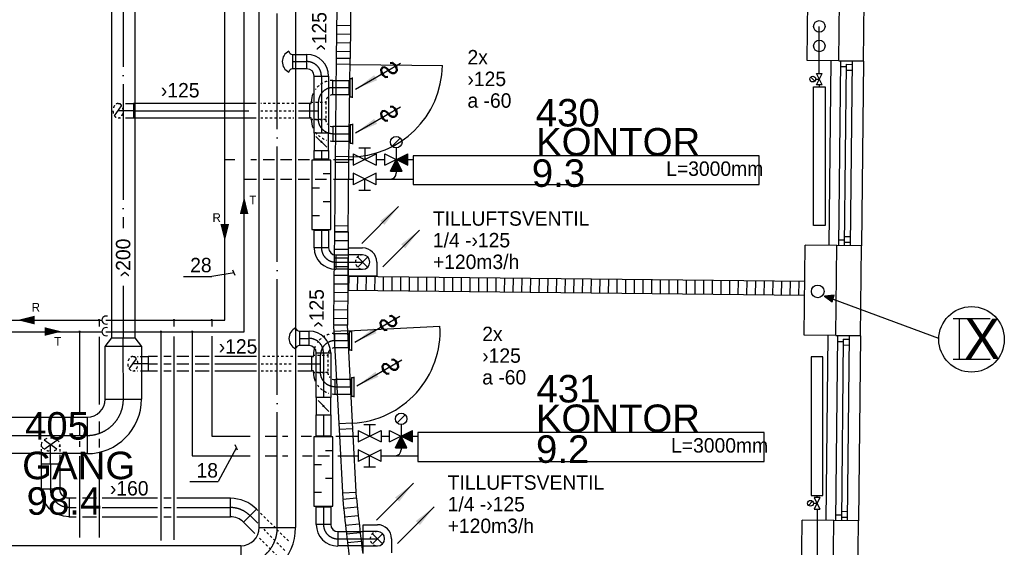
# Model space of a CAD drawing. Header units: millimetres. Extents: x 0 to 83130, y 0 to 53088.
# Tile 78 of 105: x 55995 to 64528, y 11593 to 16161. Entities that reach past the tile are written whole.
import ezdxf
from ezdxf.enums import TextEntityAlignment as Align

# ---------------------------------------------------------------- set-up
doc = ezdxf.new("R2010")
doc.units = ezdxf.units.MM
doc.header["$LTSCALE"] = 50
doc.header["$MEASUREMENT"] = 0
doc.header["$PDMODE"] = 1
for name, pattern in [('2V-CENT', [23, 20, -1.5, 0, -1.5]), ('DASHED_2', [3, 2, -1]), ('V-GOMD', [0.8, 0.4, -0.4]), ('V-KU', [2, 1, 1]), ('V-V', [2, 1, 1])]:
    doc.linetypes.add(name, pattern=pattern)
doc.layers.get('0').update_dxf_attribs({"linetype": 'CONTINUOUS'})
for name, color, linetype in [('20604A200D001$0$832 Rominfo', 7, 'CONTINUOUS'), ('20604A200D001$0$A12-HEL1', 251, 'CONTINUOUS'), ('20604A200D001$0$A12-HEL3', 251, 'CONTINUOUS'), ('20604A200D001$0$A12-HEL4', 251, 'CONTINUOUS'), ('20604A200D001$0$A23-HEL1', 251, 'CONTINUOUS'), ('20604A200D001$0$A24-HEL1', 251, 'CONTINUOUS'), ('20604A200D001$0$A24-HEL2', 251, 'CONTINUOUS'), ('20604A200D001$0$A24-SKR1', 251, 'CONTINUOUS'), ('V060-', 3, 'CONTINUOUS'), ('V061-', 1, 'CONTINUOUS'), ('V070-', 3, 'CONTINUOUS'), ('V071-', 1, 'CONTINUOUS'), ('V090-', 2, 'CONTINUOUS'), ('V091', 1, 'CONTINUOUS'), ('V100-', 6, 'CONTINUOUS'), ('V110', 1, 'CONTINUOUS'), ('V110-', 6, 'CONTINUOUS'), ('V111', 3, 'CONTINUOUS'), ('V111-', 1, 'CONTINUOUS'), ('xref', 7, 'CONTINUOUS')]:
    doc.layers.add(name, color=color, linetype=linetype)
doc.styles.add('20604A200D001$0$Arial', font='arial.ttf', dxfattribs={"height": 238.125})
doc.styles.add('FISO', font='fiso')
doc.styles.add('ISO', font='ISO')
doc.styles.add('SIMPLEX', font='SIMPLEX')

# ---------------------------------------------------------------- blocks, each defined once
blk = doc.blocks.new('VUN')
at = {"color": 0}
blk.add_circle((0, 0), 0.5, dxfattribs=at)
blk = doc.blocks.new('LD_P')
for p, q in [((-0.5, 0.5), (-0.5, -0.5)), ((0.5, 0.5), (-0.5, 0.5)), ((0.5, -0.5), (0.5, 0.5)), ((-0.5, -0.5), (0.5, -0.5))]:
    blk.add_line(p, q)
at = {"color": 1}
for p, q in [((-0.3, 0.5), (-0.3, 0.1)), ((0.1, 0.5), (0.1, 0.1)), ((-0.1, -0.5), (-0.1, -0.1)), ((0.3, -0.5), (0.3, -0.1))]:
    blk.add_line(p, q, dxfattribs=at)
blk = doc.blocks.new('CTK_P', base_point=(16236.144, 22620.378))
at = {"color": 0, "linetype": 'ByBlock'}
for p, q in [((16236.144, 22620.978), (16236.144, 22620.378)), ((16235.544, 22620.378), (16236.744, 22620.378))]:
    blk.add_line(p, q, dxfattribs=at)
blk = doc.blocks.new('KSP_P', base_point=(16239.5, 22597.5))
at = {"color": 0, "linetype": 'ByBlock'}
for p, q in [((16240, 22598), (16239, 22598)), ((16239, 22598), (16239, 22597)), ((16240, 22597), (16240, 22598)), ((16239, 22597), (16240, 22597))]:
    blk.add_line(p, q, dxfattribs=at)
blk = doc.blocks.new('2SP_P', base_point=(16239.5, 22597.5))
for p in [(16239, 22597.5), (16240, 22597.5)]:
    blk.add_point(p)
at = {"color": 0, "linetype": 'ByBlock'}
blk.add_blockref('KSP_P', (16239.5, 22597.5), dxfattribs=at)
at = {"style": 'SIMPLEX', "flags": 3}
blk.add_attdef('0', (16239.5, 22597.5), '', height=1, dxfattribs=at)
blk = doc.blocks.new('VAGG_P', base_point=(16250.5, 22586.5))
for p, q in [((16250, 22587.5), (16251, 22587.5)), ((16250, 22587.5), (16250, 22586.5)), ((16251, 22587.5), (16251, 22586.5))]:
    blk.add_line(p, q)
at = {"color": 6}
blk.add_line((16249.95, 22586.5), (16251.05, 22586.5), dxfattribs=at)
blk = doc.blocks.new('C3A', base_point=(16246, 22590.5))
at = {"color": 0, "linetype": 'ByBlock'}
blk.add_line((16247, 22590.5), (16246, 22590.5), dxfattribs=at)
blk = doc.blocks.new('K3A', base_point=(16246, 22590.5))
at = {"color": 0, "linetype": 'ByBlock'}
for p, q in [((16246, 22591), (16247, 22591)), ((16247, 22591), (16247, 22590)), ((16247, 22590), (16246, 22590))]:
    blk.add_line(p, q, dxfattribs=at)
blk = doc.blocks.new('33A', base_point=(16246, 22590.5))
blk.add_point((16247, 22590.5))
at = {"color": 0, "linetype": 'ByBlock'}
blk.add_blockref('K3A', (16246, 22590.5), dxfattribs=at)
at = {"color": 1, "linetype": '2V-CENT'}
blk.add_blockref('C3A', (16246, 22590.5), dxfattribs=at)
at = {"style": 'SIMPLEX', "flags": 3}
blk.add_attdef('0', (16246, 22590.5), '', height=1, dxfattribs=at)
blk = doc.blocks.new('CBOJ90_PB', base_point=(86107, 31352))
at = {"color": 0, "linetype": 'ByBlock'}
blk.add_arc((86106, 31353), 1, 270, 360, dxfattribs=at)
blk = doc.blocks.new('KBOJ90_PB', base_point=(86107, 31352))
at = {"color": 0, "linetype": 'ByBlock'}
for p, q in [((86106.5, 31353), (86107.5, 31353)), ((86106, 31352.5), (86106, 31351.5))]:
    blk.add_line(p, q, dxfattribs=at)
for radius in [1.5, 0.5]:
    blk.add_arc((86106, 31353), radius, 270, 360, dxfattribs=at)
blk = doc.blocks.new('3BOJ90_PB', base_point=(86107, 31352))
for p in [(86107, 31353), (86106, 31352)]:
    blk.add_point(p)
at = {"color": 1, "linetype": '2V-CENT'}
blk.add_blockref('CBOJ90_PB', (86107, 31352), dxfattribs=at)
at = {"color": 0, "linetype": 'ByBlock'}
blk.add_blockref('KBOJ90_PB', (86107, 31352), dxfattribs=at)
at = {"style": 'ISO', "flags": 3}
blk.add_attdef('0', (86107, 31352), '', height=1, dxfattribs=at)
blk = doc.blocks.new('SPJALL', base_point=(16229, 22594))
at = {"color": 1}
blk.add_line((16228.625, 22593.625), (16229.375, 22594.375), dxfattribs=at)
at = {"color": 1, "const_width": 0.075}
blk.add_lwpolyline([(16229, 22594.0375, -1), (16229, 22593.9625, -1), (16229, 22594.0375, -1)], format="xyb", dxfattribs=at)
blk = doc.blocks.new('V420', base_point=(455, 404.5))
blk.add_line((455, 404.5), (464, 404.5))
blk.add_solid([(455, 404.5), (459, 405), (459, 404)])
blk = doc.blocks.new('V421', base_point=(455.5, 404.5))
at = {"rotation": 180}
blk.add_blockref('V420', (464.5, 404.5), dxfattribs=at)
blk = doc.blocks.new('CBOJ90_NB', base_point=(86107.402, 31352.24))
at = {"color": 0, "linetype": 'ByBlock'}
blk.add_line((86106.402, 31352.24), (86107.402, 31352.24), dxfattribs=at)
blk = doc.blocks.new('TLCG90', base_point=(0, 5))
at = {"color": 1, "linetype": 'V-GOMD'}
for p, q in [((-0.346, 5.346), (0.346, 4.654)), ((-0.346, 4.654), (0.346, 5.346))]:
    blk.add_line(p, q, dxfattribs=at)
blk = doc.blocks.new('V422', base_point=(16230, 22585))
blk.add_blockref('V420', (16230, 22585))
at = {"style": 'SIMPLEX'}
blk.add_text('s', height=4, rotation=90, dxfattribs=at).set_placement((16238, 22585), align=Align.CENTER)
blk = doc.blocks.new('FLCG45', base_point=(6, 3))
at = {"color": 1, "linetype": 'V-GOMD'}
blk.add_line((5.756, 2.654), (6.244, 3.346), dxfattribs=at)
blk = doc.blocks.new('CBOJ45_N', base_point=(16234.561, 22609))
at = {"color": 0, "linetype": 'ByBlock'}
blk.add_line((16233.5, 22609), (16234.561, 22609), dxfattribs=at)
blk = doc.blocks.new('TLCG45', base_point=(6, 5))
at = {"color": 1, "linetype": 'V-GOMD'}
for p, q in [((5.756, 5.346), (6.244, 4.654)), ((5.756, 4.654), (6.244, 5.346))]:
    blk.add_line(p, q, dxfattribs=at)
blk = doc.blocks.new('CBOJ45_P', base_point=(16236.061, 22619.837))
at = {"color": 0, "linetype": 'ByBlock'}
blk.add_arc((16235.44, 22621.337, 0.686), 1.5, 270, 315, dxfattribs=at)
blk = doc.blocks.new('KBOJ45_P', base_point=(16236.061, 22619.837))
at = {"color": 0, "linetype": 'ByBlock'}
for p, q in [((16236.147, 22620.63), (16236.854, 22619.923)), ((16235.44, 22619.337, 0.686), (16235.44, 22620.337, 0.686))]:
    blk.add_line(p, q, dxfattribs=at)
for radius in [1, 2]:
    blk.add_arc((16235.44, 22621.337, 0.686), radius, 270, 315, dxfattribs=at)
blk = doc.blocks.new('3BOJ45_P', base_point=(16236.061, 22619.837))
for p in [(16236.501, 22620.276), (16235.44, 22619.837)]:
    blk.add_point(p)
at = {"color": 0, "linetype": 'ByBlock'}
blk.add_blockref('KBOJ45_P', (16236.061, 22619.837), dxfattribs=at)
at = {"color": 1, "linetype": '2V-CENT'}
blk.add_blockref('CBOJ45_P', (16236.061, 22619.837), dxfattribs=at)
at = {"style": 'ISO', "flags": 3}
blk.add_attdef('0', (16236.061, 22619.837), '', height=1, dxfattribs=at)
blk = doc.blocks.new('CCDIMF_315X200X75', base_point=(3095.5, 30301.1))
at = {"color": 0, "linetype": 'ByBlock'}
blk.add_line((3058, 30301.1), (3133, 30301.1), dxfattribs=at)
blk = doc.blocks.new('KCDIMF_315X200X75', base_point=(3095.5, 30301.1))
at = {"color": 0, "linetype": 'ByBlock'}
for p, q in [((3058, 30143.6), (3058, 30458.6)), ((3058, 30458.6), (3133, 30401.1)), ((3133, 30401.1), (3133, 30201.1)), ((3133, 30201.1), (3058, 30143.6))]:
    blk.add_line(p, q, dxfattribs=at)
blk = doc.blocks.new('3CDIMF_315X200X75', base_point=(3095.5, 30301.1))
for p in [(3058, 30301.1), (3133, 30301.1)]:
    blk.add_point(p)
at = {"color": 0, "linetype": 'ByBlock'}
blk.add_blockref('KCDIMF_315X200X75', (3095.5, 30301.1), dxfattribs=at)
at = {"color": 1, "linetype": '2V-CENT'}
blk.add_blockref('CCDIMF_315X200X75', (3095.5, 30301.1), dxfattribs=at)
at = {"style": 'SIMPLEX', "flags": 3}
blk.add_attdef('0', (3095.5, 30301.1), '', height=1, dxfattribs=at)
blk = doc.blocks.new('20604A200D001')
at = {"layer": '20604A200D001$0$A12-HEL1', "color": 7}
for points in [[(78493.8, 13475.5), (78476.3, 11875.6)], [(78778.8, 13472.4), (78761.3, 11872.5)], [(78467.8, 11095.7), (78450.4, 9495.8)], [(78752.8, 11092.6), (78735.4, 9492.7)]]:
    blk.add_lwpolyline(points, dxfattribs=at)
at = {"layer": '20604A200D001$0$A12-HEL3', "color": 7}
for points in [[(78288.8, 13477.8), (78297.3, 14257.7)], [(78563.8, 13474.8), (78288.8, 13477.8)], [(78262.9, 11097.9), (78271.4, 11877.9)], [(78546.3, 11874.9), (78271.4, 11877.9)], [(78537.8, 11094.9), (78262.9, 11097.9)], [(78236.9, 8718.1), (78245.4, 9498)], [(78520.4, 9495), (78245.4, 9498)]]:
    blk.add_lwpolyline(points, dxfattribs=at)
at = {"layer": '20604A200D001$0$A12-HEL4', "color": 7}
for points in [[(78563.8, 13474.8), (78572.3, 14254.7)], [(78778.8, 13472.4), (78787.3, 14252.4)], [(78778.8, 13472.4), (78563.8, 13474.8)], [(78563.8, 13474.8), (78778.8, 13472.4)], [(78537.8, 11094.9), (78546.3, 11874.9)], [(78761.3, 11872.5), (78546.3, 11874.9)], [(78752.8, 11092.6), (78761.3, 11872.5)], [(78752.8, 11092.6), (78537.8, 11094.9)], [(78537.8, 11094.9), (78752.8, 11092.6)], [(78511.9, 8715.1), (78520.4, 9495)], [(78735.4, 9492.7), (78520.4, 9495)], [(78726.9, 8712.7), (78735.4, 9492.7)]]:
    blk.add_lwpolyline(points, dxfattribs=at)
at = {"layer": '20604A200D001$0$A23-HEL1', "color": 7}
for points in [[(78578.8, 13474.6), (78561.3, 11874.7)], [(78578.2, 13424.6), (78628.2, 13424.1)], [(78628.5, 13444.1), (78611.3, 11874.2)], [(78628.5, 13444.1), (78678.5, 13443.5)], [(78678.8, 13473.5), (78661.3, 11873.6)], [(78627.9, 13394.1), (78677.9, 13393.5)], [(78612.2, 11954.2), (78662.2, 11953.6)], [(78561.9, 11924.7), (78611.9, 11924.2)], [(78611.7, 11904.2), (78661.7, 11903.6)], [(78552.8, 11094.8), (78535.4, 9494.9)], [(78652.8, 11093.7), (78635.4, 9493.8)], [(78552.3, 11044.8), (78602.3, 11044.2)], [(78602.5, 11064.2), (78585.4, 9494.3)], [(78602, 11014.2), (78652, 11013.7)], [(78602.5, 11064.2), (78652.5, 11063.7)], [(78586.3, 9574.3), (78636.2, 9573.8)], [(78535.9, 9544.8), (78585.9, 9544.3)], [(78585.7, 9524.3), (78635.7, 9523.8)]]:
    blk.add_lwpolyline(points, dxfattribs=at)
at = {"layer": '20604A200D001$0$A24-HEL1', "color": 7}
for points in [[(74208.6, 13494.8), (74198.7, 12594.8)], [(74318.7, 12593.5), (74328.6, 13493.5)], [(74328, 13443.5), (74208, 13444.8)], [(74328, 13443.5), (75128, 13434.7)], [(74319.3, 12643.5), (74199.3, 12644.8)], [(74198.7, 12594.8), (74192.2, 11994.9)], [(74318.7, 12593.5), (74198.7, 12594.8)], [(74312.2, 11993.6), (74318.7, 12593.5)], [(74312.7, 12043.6), (74192.8, 12044.9)], [(74185.9, 11180.1), (74232.8, 10281.3)], [(74352.6, 10287.5), (74305.8, 11186.3)], [(74308.4, 11136.4), (75107.3, 11178)], [(74308.4, 11136.4), (74188.5, 11130.1)], [(74350, 10337.5), (74230.2, 10331.2)], [(74352.6, 10287.5), (74232.8, 10281.3)], [(74232.8, 10281.3), (74264, 9682.1)], [(74383.8, 9688.3), (74352.6, 10287.5)], [(74381.2, 9738.3), (74261.4, 9732)]]:
    blk.add_lwpolyline(points, dxfattribs=at)
for centre, start, end in [((74328, 13443.5), 269.3752, 359.37499), ((74308.4, 11136.4), 272.98334, 2.98374)]:
    blk.add_arc(centre, 800, start, end, dxfattribs=at)
at = {"layer": '20604A200D001$0$A24-HEL2', "color": 7}
for points in [[(74218.3, 14389.7), (74208.6, 13494.8)], [(74338.3, 14388.4), (74328.6, 13493.5)], [(74328.6, 13493.5), (74208.6, 13494.8)], [(74192.2, 11994.9), (74187.3, 11544.9), (74185.8, 11185.5)], [(74312.2, 11993.6), (74192.2, 11994.9)], [(74312.2, 11993.6), (74307.3, 11543.3), (74305.8, 11186.3)], [(78267.9, 11562.9), (74308, 11606.1)], [(78266.6, 11442.9), (74306.5, 11486.1)], [(74305.8, 11186.3), (74185.8, 11185.5)], [(74383.8, 9688.3), (74264.4, 9676.6)]]:
    blk.add_lwpolyline(points, dxfattribs=at)
for centre, radius, start, end in [((90794.3, 11295.6), 16609, 185.59383, 187.62888), ((90741.5, 11289.7), 16435.9, 185.59122, 187.27099)]:
    blk.add_arc(centre, radius, start, end, dxfattribs=at)
at = {"layer": '20604A200D001$0$A24-SKR1', "color": 7}
for points in [[(74211.7, 13782.5), (74331.7, 13781.2)], [(74210.9, 13707.5), (74330.9, 13706.2)], [(74210.1, 13632.5), (74330.1, 13631.2)], [(74209.2, 13557.5), (74329.2, 13556.2)], [(74192.2, 11994.8), (74312.2, 11993.5)], [(74191.4, 11919.8), (74311.4, 11918.5)], [(74190.6, 11844.8), (74310.6, 11843.5)], [(74188.9, 11694.9), (74308.9, 11693.5)], [(74189.7, 11769.8), (74309.7, 11768.5)], [(74188.1, 11619.9), (74308.1, 11618.5)], [(74317.9, 11486), (74319.2, 11606)], [(74392.9, 11485.1), (74394.2, 11605.1)], [(74187.3, 11544.9), (74307.3, 11543.6)], [(74467.9, 11484.3), (74469.2, 11604.3)], [(74542.9, 11483.5), (74544.2, 11603.5)], [(74617.9, 11482.7), (74619.2, 11602.7)], [(74692.9, 11481.9), (74694.2, 11601.9)], [(74767.9, 11481.1), (74769.2, 11601.1)], [(74842.9, 11480.2), (74844.2, 11600.2)], [(74917.9, 11479.4), (74919.2, 11599.4)], [(74992.9, 11478.6), (74994.2, 11598.6)], [(75067.9, 11477.8), (75069.2, 11597.8)], [(75142.8, 11477), (75144.2, 11597)], [(75217.8, 11476.2), (75219.2, 11596.1)], [(75292.8, 11475.3), (75294.1, 11595.3)], [(75367.8, 11474.5), (75369.1, 11594.5)], [(75442.8, 11473.7), (75444.1, 11593.7)], [(75517.8, 11472.9), (75519.1, 11592.9)], [(75592.8, 11472.1), (75594.1, 11592.1)], [(75667.8, 11471.2), (75669.1, 11591.2)], [(75742.8, 11470.4), (75744.1, 11590.4)], [(75817.8, 11469.6), (75819.1, 11589.6)], [(75892.8, 11468.8), (75894.1, 11588.8)], [(75967.8, 11468), (75969.1, 11588)], [(76042.8, 11467.2), (76044.1, 11587.1)], [(76117.8, 11466.3), (76119.1, 11586.3)], [(76192.8, 11465.5), (76194.1, 11585.5)], [(76267.8, 11464.7), (76269.1, 11584.7)], [(76342.8, 11463.9), (76344.1, 11583.9)], [(76417.8, 11463.1), (76419.1, 11583.1)], [(76492.8, 11462.2), (76494.1, 11582.2)], [(76567.8, 11461.4), (76569.1, 11581.4)], [(76642.8, 11460.6), (76644.1, 11580.6)], [(76717.8, 11459.8), (76719.1, 11579.8)], [(76792.8, 11459), (76794.1, 11579)], [(76867.7, 11458.2), (76869.1, 11578.1)], [(76942.7, 11457.3), (76944, 11577.3)], [(77017.7, 11456.5), (77019, 11576.5)], [(77092.7, 11455.7), (77094, 11575.7)], [(77167.7, 11454.9), (77169, 11574.9)], [(77242.7, 11454.1), (77244, 11574.1)], [(77317.7, 11453.2), (77319, 11573.2)], [(77392.7, 11452.4), (77394, 11572.4)], [(77467.7, 11451.6), (77469, 11571.6)], [(77542.7, 11450.8), (77544, 11570.8)], [(77617.7, 11450), (77619, 11570)], [(77692.7, 11449.2), (77694, 11569.2)], [(77767.7, 11448.3), (77769, 11568.3)], [(77842.7, 11447.5), (77844, 11567.5)], [(77917.7, 11446.7), (77919, 11566.7)], [(77992.7, 11445.9), (77994, 11565.9)], [(78067.7, 11445.1), (78069, 11565.1)], [(78142.7, 11444.3), (78144, 11564.2)], [(78217.7, 11443.4), (78219, 11563.4)], [(74186.3, 11469.9), (74306.3, 11468.6)], [(74185.7, 11394.9), (74305.7, 11393.6)], [(74185.4, 11319.9), (74305.4, 11318.6)], [(74185.5, 11244.9), (74305.5, 11243.6)], [(74271.9, 9602), (74391.3, 9613.7)], [(74279.7, 9527.4), (74399.1, 9539.1)], [(74287.8, 9452.9), (74407.3, 9464.6)], [(74296.3, 9378.3), (74415.8, 9390)], [(74305.2, 9303.8), (74424.6, 9315.5)]]:
    blk.add_lwpolyline(points, dxfattribs=at)
at = {"layer": '20604A200D001$0$832 Rominfo', "color": 7, "style": '20604A200D001$0$Arial'}
for s, p in [('430', (75937.1, 12905.6)), ('KONTOR', (75939.6, 12654.2)), ('9.3', (75902.8, 12383)), ('431', (75942.3, 10516.4)), ('KONTOR', (75937.9, 10260.6)), ('405', (71510.8, 10194.8)), ('9.2', (75939.4, 9993.7)), ('GANG', (71486.3, 9852.1)), ('98.4', (71525, 9544.2))]:
    blk.add_text(s, height=238.12, dxfattribs=at).set_placement(p)

msp = doc.modelspace()

# ---------------------------------------------------------------- linework, layer by layer
at = {"layer": 'V060-', "linetype": 'Continuous'}
for p, q in [((56793.28, 13406.35), (56793.51, 17902.94)), ((56993.51, 17902.94), (56993.28, 13406.35)), ((58070.5, 11764, 99), (58070.5, 16247)), ((58385.5, 16247), (58385.5, 11764, 99)), ((58360.84, 15860.09), (58484.88, 15860.09)), ((58484.88, 15735.09), (58360.84, 15735.09)), ((58547.38, 15178.61), (58547.38, 15672.95)), ((58672.38, 15672.95), (58672.38, 15178.61)), ((58710.18, 15635.18), (58850.41, 15635.18)), ((58850.41, 15510.18), (58710.18, 15510.18)), ((56912.77, 15435), (56980.67, 15435)), ((58045.57, 15435), (56980.67, 15435)), ((56980.67, 15435), (56980.67, 15310)), ((58509.71, 15435), (58411.8, 15435)), ((56913.3, 15310), (56980.67, 15310)), ((56980.67, 15310), (58045.57, 15310)), ((58411.8, 15310), (58509.71, 15310)), ((58850.41, 15234.82), (58710.18, 15234.82)), ((58710.18, 15109.82), (58850.41, 15109.82)), ((58547.38, 14955.26), (58547.38, 15028.61)), ((58672.38, 15028.61), (58672.38, 14955.26)), ((58547.38, 14186.85), (58547.38, 14335.26)), ((58672.38, 14335.26), (58672.38, 14186.85)), ((58735.14, 14125.31), (58842.68, 14125.31)), ((58967.68, 14125.31), (58842.68, 14125.31)), ((58842.68, 14125.31), (58842.68, 14000.31)), ((58842.68, 14000.31), (58735.14, 14000.31)), ((58842.68, 14000.31), (58967.68, 14000.31)), ((58418.91, 13464.36), (58502.98, 13464.36)), ((58728.28, 13444.94), (58844.54, 13444.94)), ((56736.58, 12876.54), (56736.01, 13332.71)), ((57051.01, 13332.71), (57051.58, 12876.54)), ((58502.98, 13339.36), (58418.91, 13339.36)), ((58844.54, 13319.94), (58728.28, 13319.94)), ((57040.65, 13244.76), (57108.55, 13244.76)), ((57108.55, 13244.76), (57108.55, 13119.76)), ((57189.87, 13244.76), (57108.55, 13244.76)), ((57307.76, 13244.76), (57245.52, 13244.76)), ((57460.96, 13244.76), (57357.72, 13244.76)), ((57637.66, 13244.76), (57516.62, 13244.76)), ((58049.11, 13244.76), (57687.62, 13244.76)), ((58527.81, 13244.76), (58404.48, 13244.76)), ((58565.48, 12891.33), (58565.48, 13277.22)), ((58690.48, 13277.22), (58690.48, 12891.33)), ((57041.18, 13119.76), (57108.55, 13119.76)), ((57108.55, 13119.76), (57189.87, 13119.76)), ((57245.52, 13119.76), (57307.76, 13119.76)), ((57357.72, 13119.76), (57460.96, 13119.76)), ((57516.62, 13119.76), (57637.66, 13119.76)), ((57687.62, 13119.76), (58049.11, 13119.76)), ((58404.48, 13119.76), (58527.81, 13119.76)), ((58862.08, 13044.58), (58728.28, 13044.58)), ((58728.28, 12919.58), (58862.08, 12919.58)), ((39770.93, 12719.04), (56579.08, 12719.04)), ((58565.48, 12559.52), (58565.48, 12741.33)), ((58690.48, 12741.33), (58690.48, 12559.52)), ((56579.08, 12404.04), (39770.93, 12404.04)), ((56183.53, 12097.29), (56183.53, 12313.89)), ((56343.53, 12313.89), (56343.53, 12097.29)), ((56483.55, 12017.29, 4.78), (56422.65, 12017.29)), ((56659.99, 12017.29, 18.64), (56539.2, 12017.29, 9.15)), ((57189.87, 12017.29, 60.25), (56709.95, 12017.29, 22.56)), ((57307.76, 12017.29, 69.51), (57245.52, 12017.29, 64.62)), ((57821.29, 12017.29, 109.83), (57357.72, 12017.29, 73.43)), ((58048.3, 11923.83), (58059.15, 11912.99)), ((58565.48, 11791.12), (58565.48, 11939.52)), ((58690.48, 11939.52), (58690.48, 11791.12)), ((56422.65, 11857.29), (56483.55, 11857.29, 4.78)), ((56539.2, 11857.29, 9.15), (56659.99, 11857.29, 18.64)), ((56709.95, 11857.29, 22.56), (57189.87, 11857.29, 60.25)), ((57245.52, 11857.29, 64.62), (57307.76, 11857.29, 69.51)), ((57357.72, 11857.29, 73.43), (57821.29, 11857.29, 109.83)), ((58033.78, 11712.08), (57935.17, 11810.7)), ((58753.24, 11729.58), (58970.56, 11729.58)), ((59095.56, 11729.58), (58970.56, 11729.58)), ((58970.56, 11729.58), (58970.56, 11604.58)), ((44197.02, 11607.39, -216), (57913.18, 11607.39, -216)), ((58970.56, 11604.58), (58753.24, 11604.58)), ((58970.56, 11604.58), (59095.56, 11604.58))]:
    msp.add_line(p, q, dxfattribs=at)
at = {"layer": 'V060-', "color": 1, "linetype": '2V-CENT'}
for p, q in [((56893.51, 17902.53), (56893.33, 14356.24)), ((58228, 11764, 99), (58228, 16247)), ((58360.84, 15797.59), (58484.88, 15797.59)), ((58609.88, 15672.95), (58609.88, 15178.61)), ((58710.18, 15572.68), (58850.41, 15572.68)), ((56980.67, 15372.5), (58045.57, 15372.5)), ((58411.8, 15372.5), (58509.71, 15372.5)), ((58710.18, 15172.32), (58850.41, 15172.32)), ((58609.88, 15028.61), (58609.88, 14955.26)), ((58609.88, 14335.26), (58609.88, 14186.85)), ((58735.14, 14062.81), (58842.68, 14062.81)), ((56893.3, 13856.69), (56893.28, 13405.94)), ((58418.91, 13401.86), (58502.98, 13401.86)), ((56894.08, 12876.54), (56893.51, 13332.71)), ((58728.28, 13382.44), (58844.54, 13382.44)), ((58627.98, 13277.22), (58627.98, 12891.33)), ((57108.55, 13182.26), (57189.87, 13182.26)), ((57245.52, 13182.26), (57307.76, 13182.26)), ((57357.72, 13182.26), (57460.96, 13182.26)), ((57516.62, 13182.26), (57637.66, 13182.26)), ((57687.62, 13182.26), (58049.11, 13182.26)), ((58404.48, 13182.26), (58527.81, 13182.26)), ((58728.28, 12982.08), (58862.08, 12982.08)), ((58627.98, 12741.33), (58627.98, 12559.52)), ((39770.93, 12561.54), (56579.08, 12561.54)), ((56263.53, 12313.89), (56263.53, 12097.29)), ((56422.65, 11937.29), (56483.55, 11937.29, 4.78)), ((56539.2, 11937.29, 9.15), (56659.99, 11937.29, 18.64)), ((56709.95, 11937.29, 22.56), (57189.87, 11937.29, 60.25)), ((57245.52, 11937.29, 64.62), (57307.76, 11937.29, 69.51)), ((57357.72, 11937.29, 73.43), (57821.29, 11937.29, 109.83)), ((57991.74, 11867.26), (58057.85, 11801.15)), ((58627.98, 11939.52), (58627.98, 11791.12)), ((58753.24, 11667.08), (58970.56, 11667.08))]:
    msp.add_line(p, q, dxfattribs=at)
at = {"layer": 'V060-'}
for p, q in [((58360.84, 15860.09), (58360.84, 15735.09)), ((58418.91, 13464.36), (58418.91, 13339.36))]:
    msp.add_line(p, q, dxfattribs=at)
at = {"layer": 'V060-', "linetype": 'ByBlock'}
for p, q in [((58709.71, 15510), (58709.71, 15635)), ((58522.21, 15435), (58522.21, 15447.5)), ((58522.21, 15447.5), (58534.5, 15447.5)), ((58509.71, 15310), (58509.71, 15435)), ((58509.71, 15435), (58522.21, 15435)), ((58522.21, 15310), (58509.71, 15310)), ((58522.21, 15297.5), (58522.21, 15310)), ((58536.23, 15297.5), (58522.21, 15297.5)), ((58522.21, 15297.5), (58534.5, 15297.5)), ((58709.71, 15235), (58709.71, 15110)), ((58727.81, 13319.76), (58727.81, 13444.76)), ((58527.81, 13119.76), (58527.81, 13244.76)), ((58527.81, 13244.76), (58540.31, 13244.76)), ((58540.31, 13244.76), (58540.31, 13257.26)), ((58540.31, 13257.26), (58552.6, 13257.26)), ((58540.31, 13119.76), (58527.81, 13119.76)), ((58540.31, 13107.26), (58540.31, 13119.76)), ((58554.33, 13107.26), (58540.31, 13107.26)), ((58540.31, 13107.26), (58552.6, 13107.26)), ((58727.81, 13044.76), (58727.81, 12919.76)), ((56183, 12392.68), (56183, 12313)), ((56343, 12392.68), (56343, 12313)), ((56343, 12313), (56183, 12313))]:
    msp.add_line(p, q, dxfattribs=at)
at = {"layer": 'V060-', "color": 1, "linetype": 'V-GOMD'}
for p, q in [((58558.77, 15447.5), (58647.21, 15447.5)), ((58647.21, 15447.5), (58647.21, 15297.5)), ((56848.09, 15435), (56895.64, 15435)), ((58369.78, 15435), (58083.91, 15435)), ((58083.91, 15372.5), (58369.78, 15372.5)), ((56848.09, 15310), (56892.43, 15310)), ((58083.91, 15310), (58369.78, 15310)), ((58647.21, 15297.5), (58553.56, 15297.5)), ((58558.77, 15297.5), (58647.21, 15297.5)), ((56975.97, 13244.76), (57023.52, 13244.76)), ((58362.46, 13244.76), (58087.46, 13244.76)), ((58576.87, 13257.26), (58665.31, 13257.26)), ((58665.31, 13257.26), (58665.31, 13107.26)), ((58087.46, 13182.26), (58362.46, 13182.26)), ((56975.97, 13119.76), (57020.31, 13119.76)), ((58087.46, 13119.76), (58362.46, 13119.76)), ((58665.31, 13107.26), (58571.67, 13107.26)), ((58576.87, 13107.26), (58665.31, 13107.26)), ((56183, 12482.71), (56183, 12414.57)), ((56343, 12482.71), (56343, 12414.57)), ((58083.54, 11888.6), (58332.31, 11639.82)), ((58109.88, 11749.12), (58301.75, 11557.25)), ((58256.54, 11489.32), (58074.44, 11671.43))]:
    msp.add_line(p, q, dxfattribs=at)
at = {"layer": 'V060-'}
for centre, radius, start, end in [((58371.25, 15797.59), 100.23, 115.599022, 244.400978), ((58361.34, 15894.03), 33.94, 190.250733, 269.163009), ((58361.34, 15701.16), 33.94, 90.836991, 169.749267), ((58429.31, 13401.86), 100.23, 115.599022, 244.400978), ((58419.4, 13498.3), 33.94, 190.250733, 269.163009), ((58419.4, 13305.43), 33.94, 90.836991, 169.749267)]:
    msp.add_arc(centre, radius, start, end, dxfattribs=at)
at = {"layer": 'V060-', "color": 1, "linetype": 'V-GOMD'}
for centre, radius, start, end in [((58709.71, 15447.5), 187.5, 106.122712, 144.089766), ((58709.71, 15447.5), 62.5, 136.575986, 180), ((58709.71, 15297.5), 62.5, 180, 223.424014), ((58709.71, 15297.5), 187.5, 215.910234, 253.877288), ((58727.81, 13257.26), 187.5, 106.122712, 144.089766), ((58727.81, 13257.26), 62.5, 136.575986, 180), ((58727.81, 13107.26), 62.5, 180, 223.424014), ((58727.81, 13107.26), 187.5, 215.910234, 253.877288), ((56242.54, 12493.77), 62.54, 210.361193, 234.73561), ((56310.68, 12479.91), 32.44, 329.638807, 364.937587), ((56263, 12538.89), 112.75, 253.67505, 270), ((56271.09, 12511.26), 83.97, 286.32495, 305.26439)]:
    msp.add_arc(centre, radius, start, end, dxfattribs=at)
at = {"layer": 'V060-', "linetype": 'ByBlock'}
for centre, radius, start, end in [((58709.71, 15447.5), 187.5, 90, 97.454348), ((58709.71, 15447.5), 187.5, 156.297913, 180), ((58709.71, 15447.5), 62.5, 90, 111.842954), ((58709.71, 15297.5), 187.5, 180, 203.702087), ((58709.71, 15297.5), 62.5, 248.157046, 270), ((58709.71, 15297.5), 187.5, 262.545652, 270), ((58727.81, 13257.26), 187.5, 90, 97.454348), ((58727.81, 13257.26), 187.5, 156.297913, 180), ((58727.81, 13257.26), 62.5, 90, 111.842954), ((58727.81, 13107.26), 187.5, 180, 203.702087), ((58727.81, 13107.26), 62.5, 248.157046, 270), ((58727.81, 13107.26), 187.5, 262.545652, 270)]:
    msp.add_arc(centre, radius, start, end, dxfattribs=at)
at = {"layer": 'V060-', "color": 1, "linetype": '2V-CENT'}
for centre, radius, start, end in [((56891.98, 15372.5), 88.09, 180, 196.32495), ((56870.4, 15378.82), 65.6, 144.73561, 163.67505), ((56848.09, 15403.24), 31.76, 90, 120.361193), ((56836.66, 15386.51), 52.27, 35.26439, 59.638807), ((56804.2, 15372.5), 88.09, 0, 16.32495), ((56856.73, 15356.52), 48.86, 215.26439, 239.638807), ((56848.09, 15341.76), 31.76, 270, 300.361193), ((56825.78, 15366.18), 65.6, 324.73561, 343.67505), ((56998.28, 13188.58), 65.6, 144.73561, 163.67505), ((56975.97, 13213), 31.76, 90, 120.361193), ((56964.54, 13196.27), 52.27, 35.26439, 59.638807), ((57019.86, 13182.26), 88.09, 180, 196.32495), ((56953.66, 13175.94), 65.6, 324.73561, 343.67505), ((56932.07, 13182.26), 88.09, 0, 16.32495), ((56984.61, 13166.27), 48.86, 215.26439, 239.638807), ((56975.97, 13151.51), 31.76, 270, 300.361193)]:
    msp.add_arc(centre, radius, start, end, dxfattribs=at)
at = {"layer": 'V060-', "linetype": 'V-GOMD'}
for centre in [(58967.68, 14062.81), (59095.56, 11667.08)]:
    msp.add_arc(centre, 62.5, 89.99993, 269.99993, dxfattribs=at)
at = {"layer": 'V060-', "linetype": 'Continuous'}
for centre in [(58967.68, 14062.81), (59095.56, 11667.08)]:
    msp.add_arc(centre, 62.5, 269.99993, 449.99993, dxfattribs=at)
at = {"layer": 'V060-', "color": 1, "linetype": 'ByBlock'}
for centre, radius, start, end in [((56223.65, 12482.71), 40.65, 149.638807, 180), ((56254.91, 12454.15), 83.97, 106.32495, 125.26439), ((56263, 12426.52), 112.75, 73.67505, 90), ((56283.46, 12471.64), 62.54, 30.361193, 54.73561)]:
    msp.add_arc(centre, radius, start, end, dxfattribs=at)
at = {"layer": 'V070-'}
for p, q in [((58844.68, 13939.81), (58844.68, 14184.81)), ((58844.68, 14184.81), (58967.68, 14184.81)), ((59089.68, 14062.81), (59089.68, 13939.81)), ((59089.68, 13939.81), (58844.68, 13939.81)), ((58972.56, 11544.08), (58972.56, 11789.08)), ((58972.56, 11789.08), (59095.56, 11789.08)), ((59217.56, 11667.08), (59217.56, 11544.08))]:
    msp.add_line(p, q, dxfattribs=at)
for centre in [(58967.68, 14062.81), (59095.56, 11667.08)]:
    msp.add_arc(centre, 122, 0, 90, dxfattribs=at)
at = {"layer": 'V091'}
for p, q in [((63053.57, 13775.71), (62968.71, 13765.93)), ((62968.71, 13765.93), (63037.25, 13717)), ((63960.52, 13399.76), (62968.71, 13765.93)), ((63037.25, 13717), (63053.57, 13775.71))]:
    msp.add_line(p, q, dxfattribs=at)
at = {"layer": 'V091', "color": 3}
for p, q in [((64086.4, 13573.6), (64405.07, 13573.6)), ((64138.13, 13573.6), (64138.13, 13223.15)), ((64086.4, 13223.15), (64405.07, 13223.15))]:
    msp.add_line(p, q, dxfattribs=at)
at = {"layer": 'V091'}
msp.add_circle((64244.46, 13393.24), 283.79, dxfattribs=at)
msp.add_solid([(63037.25, 13717), (63053.57, 13775.71), (62968.71, 13765.93)], dxfattribs=at)
at = {"layer": 'V100-', "linetype": 'V-V'}
for p, q in [((62925.14, 15696.4), (62925.14, 16102.99)), ((62925.14, 15596.4), (62925.14, 15578.63)), ((62905.89, 12024.14), (62905.89, 12041.9)), ((62905.89, 11924.14), (62905.89, 11383.9))]:
    msp.add_line(p, q, dxfattribs=at)
at = {"layer": 'V100-', "color": 1}
for p, q in [((62885.96, 15628.72), (62850.6, 15664.08)), ((62893.28, 15646.4), (62925.14, 15646.4)), ((62950.14, 15596.4), (62900.14, 15696.4)), ((62900.14, 15596.4), (62950.14, 15696.4)), ((62900.14, 15696.4), (62950.14, 15696.4)), ((62950.14, 15596.4), (62900.14, 15596.4)), ((62866.7, 11991.81), (62831.35, 11956.46)), ((62874.03, 11974.14), (62905.89, 11974.14)), ((62880.89, 12024.14), (62930.89, 11924.14)), ((62930.89, 12024.14), (62880.89, 11924.14)), ((62930.89, 12024.14), (62880.89, 12024.14)), ((62880.89, 11924.14), (62930.89, 11924.14))]:
    msp.add_line(p, q, dxfattribs=at)
for points in [[(62875.14, 15578.63), (62975.14, 15578.63), (62975.14, 14378.63), (62875.14, 14378.63)], [(62855.89, 12041.9), (62955.89, 12041.9), (62955.89, 13241.9), (62855.89, 13241.9)]]:
    msp.add_lwpolyline(points, close=True, dxfattribs=at)
for centre in [(62868.28, 15646.4), (62849.03, 11974.14)]:
    msp.add_circle(centre, 25, dxfattribs=at)
at = {"layer": 'V110'}
for points in [[(59404.75, 14732.6), (62404.75, 14732.6), (62404.75, 14982.6), (59404.75, 14982.6)], [(59447.11, 12336.87), (62447.11, 12336.87), (62447.11, 12586.87), (59447.11, 12586.87)]]:
    msp.add_lwpolyline(points, close=True, dxfattribs=at)
at = {"layer": 'V110-', "linetype": 'V-KU'}
for p, q in [((57772.59, 13560.2), (57772.59, 19141.83)), ((57941.89, 13459.58), (57941.89, 19141.83)), ((57772.59, 14950.67), (57858.87, 14950.67)), ((57999.59, 14950.67), (58048.61, 14950.67)), ((58408.66, 14950.67), (58505.72, 14950.67)), ((58716.31, 14950.67), (58885.72, 14950.67)), ((59085.72, 14950.67), (59158.6, 14950.67)), ((59358.6, 14950.67), (59404.75, 14950.67)), ((57941.89, 14781.37), (58048.61, 14781.37)), ((58408.66, 14781.37), (58505.72, 14781.37)), ((58716.31, 14781.37), (58885.72, 14781.37)), ((59085.72, 14781.37), (59404.75, 14781.37)), ((40753.19, 13560.2), (56703.61, 13560.2)), ((56683.3, 13560.2), (56683.3, 13503.33)), ((56743.01, 13560.2), (57772.59, 13560.2)), ((57332.64, 13560.2), (57332.64, 13503.33)), ((57660.04, 13560.2), (57660.04, 13503.33)), ((40558.5, 13459.58), (56703.09, 13459.58)), ((56514, 13459.58), (56514, 12764.19)), ((56683.3, 13415.83), (56683.3, 12829.38)), ((56743, 13459.58), (57941.89, 13459.58)), ((57218.98, 13459.58), (57218.98, 11651.89)), ((57332.64, 13419.27), (57332.64, 11656.7)), ((57490.74, 13459.58), (57490.74, 12385.64)), ((57660.04, 13420.45), (57660.04, 12554.94)), ((57660.04, 12554.94), (57994.19, 12554.94)), ((58434.36, 12554.94), (58525.03, 12554.94)), ((58583.29, 12554.94), (58672.31, 12554.94)), ((58735.43, 12554.94), (58928.08, 12554.94)), ((59128.08, 12554.94), (59200.96, 12554.94)), ((59400.96, 12554.94), (59447.11, 12554.94)), ((56514, 12381.31), (56514, 11677.09)), ((57490.74, 12385.64), (57994.19, 12385.64)), ((58447.22, 12385.64), (58529.88, 12385.64)), ((58580.05, 12385.64), (58680.4, 12385.64)), ((58751.62, 12385.64), (58928.08, 12385.64)), ((59128.08, 12385.64), (59447.11, 12385.64)), ((56683.3, 12353.97), (56683.3, 11677.09))]:
    msp.add_line(p, q, dxfattribs=at)
at = {"layer": 'V110-', "color": 1}
for p, q in [((59223.25, 15065.31), (59293.96, 15136.02)), ((58935.72, 15050.67), (59035.72, 15050.67)), ((58985.72, 15050.67), (58985.72, 14950.67)), ((59258.6, 15050.67), (59258.6, 14950.67)), ((58885.72, 15000.67), (58885.72, 14900.67)), ((58885.72, 14900.67), (59085.72, 15000.67)), ((58885.72, 15000.67), (59085.72, 14900.67)), ((59085.72, 15000.67), (59085.72, 14900.67)), ((59158.6, 14900.67), (59358.6, 15000.67)), ((59158.6, 15000.67), (59358.6, 14900.67)), ((59158.6, 14900.67), (59158.6, 15000.67)), ((59208.6, 14850.67), (59258.6, 14950.67)), ((59308.6, 14850.67), (59258.6, 14950.67)), ((59358.6, 14900.67), (59358.6, 15000.67)), ((59208.6, 14850.67), (59308.6, 14850.67)), ((58885.72, 14831.37), (58885.72, 14731.37)), ((59085.72, 14831.37), (58885.72, 14731.37)), ((59085.72, 14731.37), (58885.72, 14831.37)), ((58985.72, 14681.37), (58985.72, 14781.37)), ((59085.72, 14731.37), (59085.72, 14831.37)), ((59035.72, 14681.37), (58935.72, 14681.37)), ((59265.61, 12669.58), (59336.32, 12740.29)), ((58978.08, 12654.94), (59078.08, 12654.94)), ((59028.08, 12654.94), (59028.08, 12554.94)), ((59300.96, 12654.94), (59300.96, 12554.94)), ((58928.08, 12604.94), (58928.08, 12504.94)), ((58928.08, 12504.94), (59128.08, 12604.94)), ((58928.08, 12604.94), (59128.08, 12504.94)), ((59128.08, 12604.94), (59128.08, 12504.94)), ((59200.96, 12504.94), (59400.96, 12604.94)), ((59200.96, 12604.94), (59400.96, 12504.94)), ((59200.96, 12504.94), (59200.96, 12604.94)), ((59250.96, 12454.94), (59300.96, 12554.94)), ((59350.96, 12454.94), (59300.96, 12554.94)), ((59400.96, 12504.94), (59400.96, 12604.94)), ((58928.08, 12435.64), (58928.08, 12335.64)), ((59128.08, 12435.64), (58928.08, 12335.64)), ((59128.08, 12335.64), (58928.08, 12435.64)), ((59028.08, 12285.64), (59028.08, 12385.64)), ((59128.08, 12335.64), (59128.08, 12435.64)), ((59250.96, 12454.94), (59350.96, 12454.94)), ((59078.08, 12285.64), (58978.08, 12285.64))]:
    msp.add_line(p, q, dxfattribs=at)
at = {"layer": 'V110-', "linetype": 'DASHED_2'}
for p, q in [((58104.26, 14950.67), (58358.71, 14950.67)), ((58555.68, 14950.67), (58666.35, 14950.67)), ((58104.26, 14781.37), (58358.71, 14781.37)), ((58555.68, 14781.37), (58666.35, 14781.37)), ((56514, 12661.64), (56514, 12463.36)), ((56683.3, 12682.15), (56683.3, 12456.52)), ((58122.71, 12554.94), (58318.7, 12554.94)), ((58122.71, 12385.64), (58318.7, 12385.64))]:
    msp.add_line(p, q, dxfattribs=at)
at = {"layer": 'V110-', "linetype": 'V-V'}
for p, q in [((59258.6, 14850.67), (59258.6, 14831.37)), ((59300.96, 12454.94), (59300.96, 12435.64))]:
    msp.add_line(p, q, dxfattribs=at)
at = {"layer": 'V110-'}
for points in [[(57940.53, 14628.37, 0, 75, 0), (57940.53, 14478.37, 75, 75, 0)], [(57772.24, 14242.09, 0, 75, 0), (57772.24, 14392.09, 75, 75, 0)], [(55974.72, 13560.19, 0, 75, 0), (56124.72, 13560.19, 75, 75, 0)], [(56361, 13460.94, 0, 75, 0), (56211, 13460.94, 75, 75, 0)]]:
    msp.add_lwpolyline(points, format="xyseb", dxfattribs=at)
at = {"layer": 'V110-', "const_width": 10}
for points in [[(56678.3, 13560.2, 1), (56688.3, 13560.2, 1)], [(57327.64, 13560.2, 1), (57337.64, 13560.2, 1)], [(57655.04, 13560.2, 1), (57665.04, 13560.2, 1)], [(56509, 13459.58, 1), (56519, 13459.58, 1)], [(57213.98, 13459.58, 1), (57223.98, 13459.58, 1)], [(57485.74, 13459.58, 1), (57495.74, 13459.58, 1)]]:
    msp.add_lwpolyline(points, format="xyb", close=True, dxfattribs=at)
at = {"layer": 'V110-', "color": 1}
for centre in [(59258.6, 15100.67), (59300.96, 12704.94)]:
    msp.add_circle(centre, 50, dxfattribs=at)
at = {"layer": 'V110-', "linetype": 'V-V'}
for centre in [(59208.6, 14831.37), (59250.96, 12435.64)]:
    msp.add_arc(centre, 50, 270, 360, dxfattribs=at)
at = {"layer": 'V110-', "color": 1}
for centre in [(56743.01, 13560.39), (56743, 13459.76)]:
    msp.add_arc(centre, 35, 67.964734, 292.035266, dxfattribs=at)
at = {"layer": 'V110-'}
for points in [[(59208.6, 14850.67), (59308.6, 14850.67), (59258.6, 14950.67)], [(59358.6, 14900.67), (59358.6, 15000.67), (59258.6, 14950.67)], [(59250.96, 12454.94), (59350.96, 12454.94), (59300.96, 12554.94)], [(59400.96, 12504.94), (59400.96, 12604.94), (59300.96, 12554.94)]]:
    msp.add_solid(points, dxfattribs=at)
at = {"layer": 'V111-'}
for p, q in [((57413.84, 13938.64), (57660.17, 13938.64)), ((57853.99, 13970.06), (57660.17, 13938.64)), ((57864.09, 13947.19), (57843.89, 13992.93)), ((57884.11, 12434.23), (57863.91, 12479.96)), ((57874.01, 12457.1), (57715.4, 12161.75)), ((57469.07, 12161.75), (57715.4, 12161.75))]:
    msp.add_line(p, q, dxfattribs=at)

# ---------------------------------------------------------------- block references
at = {"layer": 'V060-', "linetype": 'Continuous'}
for name, p, xscale, yscale, zscale, rotation in [('3BOJ90_PB', (58609.88, 15797.95), 125.000000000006, 125.000000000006, 125.000000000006, 90), ('2SP_P', (58609.88, 15103.61), 150, 125.000000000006, 150, 270), ('33A', (58609.88, 14945.26), 10, 125.000000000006, 10, 90), ('33A', (58609.88, 14345.26), 10, 125.000000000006, 10, 270), ('3BOJ90_PB', (58609.88, 14061.85), 125, 125, 125, 270), ('3BOJ90_PB', (58627.98, 13402.22), 125.000000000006, 125.000000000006, 125.000000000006, 90), ('2SP_P', (58627.98, 12816.33), 150, 125.000000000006, 150, 270), ('33A', (58627.98, 12549.52), 10, 125.000000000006, 10, 90), ('3BOJ45_P', (57920.71, 11937.29), 160.0000000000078, 160.0000000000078, 160.0000000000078, 135), ('33A', (58627.98, 11949.52), 10, 125.000000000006, 10, 270), ('3BOJ90_PB', (58627.98, 11666.12), 125, 125, 125, 270)]:
    msp.add_blockref(name, p, dxfattribs=dict(at, xscale=xscale, yscale=yscale, zscale=zscale, rotation=rotation))
at = {"layer": 'V060-', "color": 1, "linetype": '2V-CENT'}
for name, p, xscale, yscale, zscale, rotation in [('CBOJ90_PB', (58584.71, 15572.5), 125, 125, 125, 180), ('CTK_P', (58584.71, 15372.5), 125.000000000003, 125.000000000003, 125.000000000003, 90), ('CBOJ90_PB', (58602.81, 13382.26), 125, 125, 125, 180), ('CTK_P', (58602.81, 13182.26), 125.000000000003, 125.000000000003, 125.000000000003, 90)]:
    msp.add_blockref(name, p, dxfattribs=dict(at, xscale=xscale, yscale=yscale, zscale=zscale, rotation=rotation))
at = {"layer": 'V060-', "xscale": 125, "yscale": 125, "zscale": 125}
for name, p in [('FLCG45', (56848.09, 15372.5)), ('TLCG90', (58967.68, 14062.81)), ('FLCG45', (56975.97, 13182.26)), ('TLCG90', (59095.56, 11667.08))]:
    msp.add_blockref(name, p, dxfattribs=at)
at = {"layer": 'V060-', "color": 1, "linetype": 'V-GOMD'}
for p, xscale, yscale, zscale, rotation in [((56848.09, 15372.5), 125, 125, 125, 180), ((56975.97, 13182.26), 125, 125, 125, 180), ((56263, 12482.71), 160, 160, 160, 90)]:
    msp.add_blockref('CBOJ45_N', p, dxfattribs=dict(at, xscale=xscale, yscale=yscale, zscale=zscale, rotation=rotation))
at = {"layer": 'V060-', "color": 1, "linetype": '2V-CENT', "yscale": 125, "zscale": 125}
for name, p, xscale in [('CBOJ90_PB', (58584.71, 15172.5), -125), ('CBOJ90_NB', (58967.68, 14062.81), 125), ('CBOJ90_PB', (58602.81, 12982.26), -125), ('CBOJ90_NB', (59095.56, 11667.08), 125)]:
    msp.add_blockref(name, p, dxfattribs=dict(at, xscale=xscale))
at = {"layer": 'V060-'}
for name, p, xscale, yscale, zscale, rotation in [('SPJALL', (58609.88, 15103.61), 125.000000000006, 125.000000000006, 125.000000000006, 270), ('LD_P', (58609.88, 14645.26), 600, 165, 600, 270), ('SPJALL', (58627.98, 12816.33), 125.000000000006, 125.000000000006, 125.000000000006, 270), ('LD_P', (58627.98, 12249.52), 600, 165, 600, 270), ('TLCG45', (56263, 12482.71), 160, 160, 160, 90)]:
    msp.add_blockref(name, p, dxfattribs=dict(at, xscale=xscale, yscale=yscale, zscale=zscale, rotation=rotation))
at = {"layer": 'V060-', "linetype": 'Continuous', "rotation": 90}
msp.add_blockref('3CDIMF_315X200X75', (56893.28, 13368.85), dxfattribs=at)
at = {"layer": 'V060-', "linetype": 'Continuous'}
for p, xscale, yscale, zscale in [((56894.08, 12561.54), 315.0000000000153, 315.0000000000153, 315.0000000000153), ((56263.53, 11937.29), -160.0000000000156, 160.0000000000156, 160.0000000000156), ((58228, 11449, 99), 315, 315, 315)]:
    msp.add_blockref('3BOJ90_PB', p, dxfattribs=dict(at, xscale=xscale, yscale=yscale, zscale=zscale))
at = {"layer": 'V070-'}
for name, p, xscale, yscale, zscale, rotation in [('V422', (58906.85, 15558.84), -50, 50, 50, 210.0000000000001), ('VAGG_P', (58880.41, 15572.68), 160, 20, 160, 90), ('V422', (58906.85, 15180.59), -50, 50, 50, 210.0000000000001), ('VAGG_P', (58880.41, 15172.32), -160, 20, 160, 90), ('V421', (58960.97, 14224.67), 50, 50, 50, 45), ('V421', (59141.34, 14021.36), 50, 50, 50, 45), ('V422', (58900.98, 13368.6), -50, 50, 50, 210.0000000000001), ('VAGG_P', (58874.54, 13382.44), 160, 20, 160, 90), ('V422', (58918.52, 12990.34), -50, 50, 50, 210.0000000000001), ('VAGG_P', (58892.08, 12982.08), -160, 20, 160, 90), ('V421', (59088.85, 11828.93), 50, 50, 50, 45), ('V421', (59269.22, 11625.63), 50, 50, 50, 45)]:
    msp.add_blockref(name, p, dxfattribs=dict(at, xscale=xscale, yscale=yscale, zscale=zscale, rotation=rotation))
at = {"layer": 'V070-', "linetype": 'Continuous', "xscale": 10, "yscale": 125, "zscale": 10, "rotation": 180}
for p in [(58860.41, 15572.68), (58854.54, 13382.44)]:
    msp.add_blockref('33A', p, dxfattribs=at)
at = {"layer": 'V070-', "linetype": 'Continuous', "xscale": -10, "yscale": 125, "zscale": 10}
for p in [(58860.41, 15172.32), (58872.08, 12982.08)]:
    msp.add_blockref('33A', p, dxfattribs=at)
at = {"layer": 'V090-', "color": 1, "xscale": 110, "yscale": 110, "zscale": 110}
msp.add_blockref('VUN', (62911.5, 13808.92), dxfattribs=at)
at = {"layer": 'V100-', "color": 1, "xscale": 100, "yscale": 100, "zscale": 100}
for p in [(62925.14, 16102.92), (62925.14, 15933.62)]:
    msp.add_blockref('VUN', p, dxfattribs=at)
at = {"layer": 'xref'}
msp.add_blockref('20604A200D001', (-15469.5, 2330.58), dxfattribs=at)

# ---------------------------------------------------------------- texts
at = {"layer": 'V061-', "color": 1, "style": 'FISO'}
for s, p in [('TILLUFTSVENTIL', (59576.5, 14377.15)), ('1/4 -›125', (59576.5, 14189.65)), ('+120m3/h', (59576.5, 14002.15)), ('TILLUFTSVENTIL', (59704.38, 12091.45)), ('›160', (56777.34, 12041.56)), ('1/4 -›125', (59704.38, 11903.95)), ('+120m3/h', (59704.38, 11716.45))]:
    msp.add_text(s, height=125, dxfattribs=at).set_placement(p)
at = {"layer": 'V071-', "color": 1, "style": 'FISO'}
for s, p in [('›125', (58653.61, 15892.44)), ('›200', (56954.3, 13930.95)), ('›125', (58631.04, 13494.23))]:
    msp.add_text(s, height=125, rotation=90, dxfattribs=at).set_placement(p)
for s, p in [('2x', (59875.94, 15773.61)), ('›125', (59875.94, 15586.11)), ('›125', (57219.2, 15487.56)), ('a -60', (59875.94, 15398.61)), ('2x', (60003.82, 13377.88)), ('›125', (57720.66, 13269.78)), ('›125', (60003.82, 13190.38)), ('a -60', (60003.82, 13002.88))]:
    msp.add_text(s, height=125, dxfattribs=at).set_placement(p)
at = {"layer": 'V091', "color": 3, "style": 'FISO'}
msp.add_text('X', height=350, dxfattribs=at).set_placement((64179.91, 13223.61))
at = {"layer": 'V111', "color": 1, "style": 'FISO'}
for p in [(61598.34, 14808.74), (61640.7, 12413.01)]:
    msp.add_text('L=3000mm', height=125, dxfattribs=at).set_placement(p)
at = {"layer": 'V111-', "color": 1, "style": 'FISO'}
for s, height, p in [('T', 75, (57985.47, 14560.96)), ('R', 75, (57666.2, 14410.17)), ('28', 125, (57472.83, 13973.94)), ('R', 75, (56099.27, 13634)), ('T', 75, (56294.29, 13339.79)), ('18', 125, (57528.06, 12197.05))]:
    msp.add_text(s, height=height, dxfattribs=at).set_placement(p)

doc.saveas('drawing.dxf')
